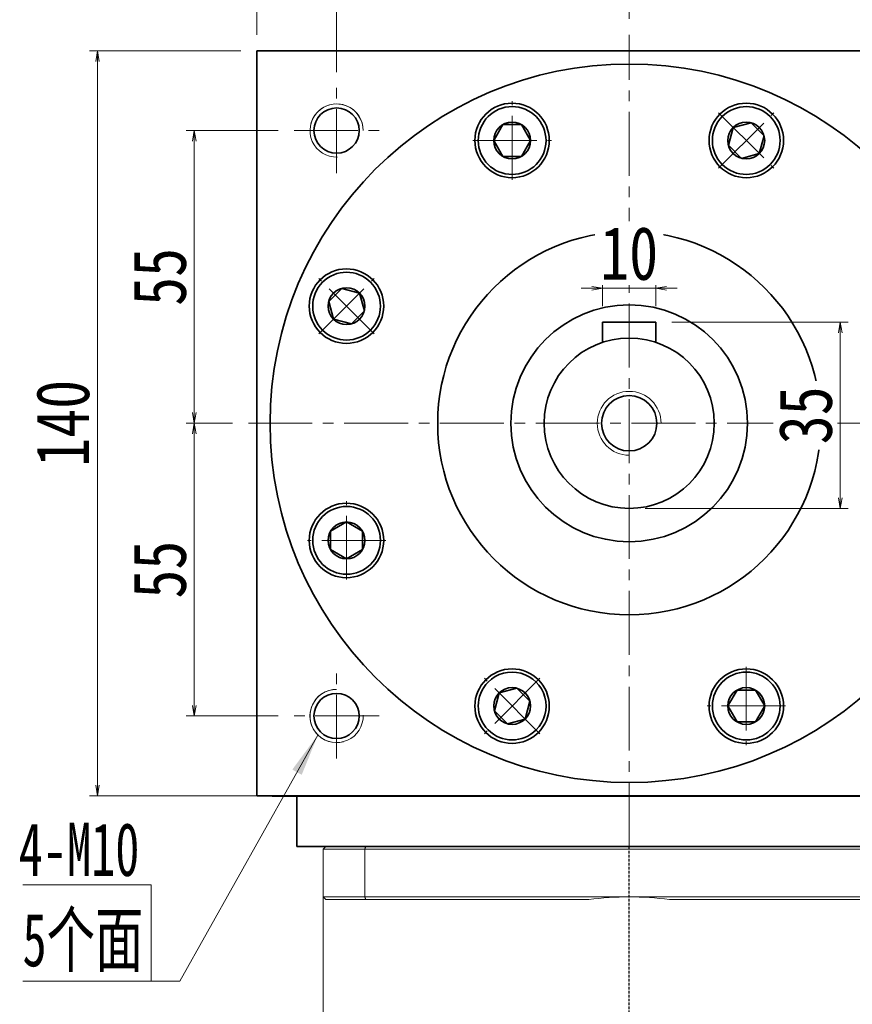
# Model space of a CAD drawing. Header units: millimetres. Extents: x -40 to 968, y -23 to 670.
# Tile 7 of 9: x 515 to 672, y 387 to 572. Entities that reach past the tile are written whole.
import ezdxf

# ---------------------------------------------------------------- set-up
doc = ezdxf.new("R2010")
doc.units = ezdxf.units.MM
doc.set_wipeout_variables(frame=1)
doc.linetypes.add('DASHED', pattern=[0.75, 0.5, -0.25])
doc.linetypes.add('点画线', pattern=[18, 12, -2, 2, -2])
for name, color, linetype, lineweight in [('EB0', 7, 'Continuous', 35), ('中心线层', 1, '点画线', 18), ('尺寸线层', 3, 'Continuous', 18), ('粗实线', 7, 'Continuous', 40), ('粗实线层', 7, 'Continuous', 35)]:
    doc.layers.add(name, color=color, linetype=linetype, lineweight=lineweight)
doc.styles.add('宋体', font='SimSun.ttf', dxfattribs={"width": 0.8})
doc.styles.add('标准', font='SimSun.ttf', dxfattribs={"width": 0.667})
doc.dimstyles.new('A水平标注$0', dxfattribs={"dimtxt": 3.5, "dimasz": 2, "dimexe": 1.5, "dimexo": 3, "dimgap": 1.1, "dimtad": 1, "dimtoh": 1, "dimdec": 4, "dimdsep": 46, "dimtxsty": '宋体', "dimblk": 'OPEN', "dimcen": 3, "dimclrd": 3, "dimclre": 3, "dimclrt": 6, "dimadec": 0, "dimazin": 0, "dimtm": 1e-09, "dimtfac": 1, "dimtdec": 4, "dimtix": 1, "dimtmove": 0, "dimatfit": 3, "dimldrblk": 'OPEN', "dimfxl": 0, "dimlwd": 13, "dimlwe": 13, "dimarcsym": 0})

# ---------------------------------------------------------------- blocks, each defined once
blk = doc.blocks.new('_Open')
at = {"color": 0, "linetype": 'ByBlock', "lineweight": -2}
for p, q in [((-1, 0.167), (0, 0)), ((-1, -0.167), (0, 0)), ((0, 0), (-1, 0))]:
    blk.add_line(p, q, dxfattribs=at)
blk = doc.blocks.new('*D21')
at = {"layer": 'Defpoints', "color": 0, "transparency": 16777216}
for p in [(699.8, 598.68), (559.8, 566.48), (699.8, 566.48)]:
    blk.add_point(p, dxfattribs=at)
at = {"layer": '尺寸线层', "color": 3, "lineweight": 13, "transparency": 16777216}
for p, q in [((559.8, 569.48), (559.8, 600.18)), ((699.8, 569.48), (699.8, 600.18)), ((561.8, 598.68), (697.8, 598.68))]:
    blk.add_line(p, q, dxfattribs=at)
at = {"layer": '尺寸线层', "color": 3, "lineweight": 13, "transparency": 16777216, "xscale": 2, "yscale": 2, "zscale": 2, "rotation": 180}
blk.add_blockref('_Open', (559.8, 598.68), dxfattribs=at)
at = {"layer": '尺寸线层', "color": 3, "lineweight": 13, "transparency": 16777216, "xscale": 2, "yscale": 2, "zscale": 2}
blk.add_blockref('_Open', (699.8, 598.68), dxfattribs=at)
at = {"layer": '尺寸线层', "color": 6, "transparency": 16777216, "insert": (629.8, 605.18), "char_height": 10, "attachment_point": 5, "style": '宋体', "bg_fill": 3, "box_fill_scale": 1.1, "bg_fill_color": 256, "bg_fill_true_color": 13158600, "bg_fill_transparency": 0}
blk.add_mtext('140', dxfattribs=at)
blk = doc.blocks.new('*D22')
at = {"layer": 'Defpoints', "color": 0, "transparency": 16777216}
for p in [(574.8, 578.99), (629.8, 569.48), (574.8, 559.48)]:
    blk.add_point(p, dxfattribs=at)
at = {"layer": '尺寸线层', "color": 3, "lineweight": 13, "transparency": 16777216}
for p, q in [((574.8, 562.48), (574.8, 580.49)), ((629.8, 572.48), (629.8, 580.49)), ((627.8, 578.99), (576.8, 578.99))]:
    blk.add_line(p, q, dxfattribs=at)
at = {"layer": '尺寸线层', "color": 3, "lineweight": 13, "transparency": 16777216, "xscale": 2, "yscale": 2, "zscale": 2, "rotation": 180}
blk.add_blockref('_Open', (574.8, 578.99), dxfattribs=at)
at = {"layer": '尺寸线层', "color": 3, "lineweight": 13, "transparency": 16777216, "xscale": 2, "yscale": 2, "zscale": 2}
blk.add_blockref('_Open', (629.8, 578.99), dxfattribs=at)
at = {"layer": '尺寸线层', "color": 6, "transparency": 16777216, "insert": (602.3, 585.49), "char_height": 10, "attachment_point": 5, "style": '宋体', "bg_fill": 3, "box_fill_scale": 1.1, "bg_fill_color": 256, "bg_fill_true_color": 13158600, "bg_fill_transparency": 0}
blk.add_mtext('55', dxfattribs=at)
blk = doc.blocks.new('*D23')
at = {"layer": 'Defpoints', "color": 0, "transparency": 16777216}
for p in [(684.8, 578.99), (629.8, 569.48), (684.8, 559.48)]:
    blk.add_point(p, dxfattribs=at)
at = {"layer": '尺寸线层', "color": 3, "lineweight": 13, "transparency": 16777216}
for p, q in [((629.8, 572.48), (629.8, 580.49)), ((684.8, 562.48), (684.8, 580.49)), ((631.8, 578.99), (682.8, 578.99))]:
    blk.add_line(p, q, dxfattribs=at)
at = {"layer": '尺寸线层', "color": 3, "lineweight": 13, "transparency": 16777216, "xscale": 2, "yscale": 2, "zscale": 2, "rotation": 180}
blk.add_blockref('_Open', (629.8, 578.99), dxfattribs=at)
at = {"layer": '尺寸线层', "color": 3, "lineweight": 13, "transparency": 16777216, "xscale": 2, "yscale": 2, "zscale": 2}
blk.add_blockref('_Open', (684.8, 578.99), dxfattribs=at)
at = {"layer": '尺寸线层', "color": 6, "transparency": 16777216, "insert": (657.3, 585.49), "char_height": 10, "attachment_point": 5, "style": '宋体', "bg_fill": 3, "box_fill_scale": 1.1, "bg_fill_color": 256, "bg_fill_true_color": 13158600, "bg_fill_transparency": 0}
blk.add_mtext('55', dxfattribs=at)
blk = doc.blocks.new('*D24')
at = {"layer": 'Defpoints', "color": 0, "transparency": 16777216}
for p in [(548.06, 551.48), (566.8, 551.48), (558.24, 496.48)]:
    blk.add_point(p, dxfattribs=at)
at = {"layer": '尺寸线层', "color": 3, "lineweight": 13, "transparency": 16777216}
for p, q in [((563.8, 551.48), (546.56, 551.48)), ((548.06, 498.48), (548.06, 549.48)), ((555.24, 496.48), (546.56, 496.48))]:
    blk.add_line(p, q, dxfattribs=at)
at = {"layer": '尺寸线层', "color": 3, "lineweight": 13, "transparency": 16777216, "xscale": 2, "yscale": 2, "zscale": 2}
for p, rotation in [((548.06, 551.48), 90), ((548.06, 496.48), 270)]:
    blk.add_blockref('_Open', p, dxfattribs=dict(at, rotation=rotation))
at = {"layer": '尺寸线层', "color": 6, "transparency": 16777216, "insert": (541.56, 523.98), "char_height": 10, "attachment_point": 5, "rotation": 90, "style": '宋体', "bg_fill": 3, "box_fill_scale": 1.1, "bg_fill_color": 256, "bg_fill_true_color": 13158600, "bg_fill_transparency": 0}
blk.add_mtext('55', dxfattribs=at)
blk = doc.blocks.new('*D25')
at = {"layer": 'Defpoints', "color": 0, "transparency": 16777216}
for p in [(558.24, 496.48), (548.06, 441.48), (566.8, 441.48)]:
    blk.add_point(p, dxfattribs=at)
at = {"layer": '尺寸线层', "color": 3, "lineweight": 13, "transparency": 16777216}
for p, q in [((555.24, 496.48), (546.56, 496.48)), ((548.06, 494.48), (548.06, 443.48)), ((563.8, 441.48), (546.56, 441.48))]:
    blk.add_line(p, q, dxfattribs=at)
at = {"layer": '尺寸线层', "color": 3, "lineweight": 13, "transparency": 16777216, "xscale": 2, "yscale": 2, "zscale": 2}
for p, rotation in [((548.06, 496.48), 90), ((548.06, 441.48), 270)]:
    blk.add_blockref('_Open', p, dxfattribs=dict(at, rotation=rotation))
at = {"layer": '尺寸线层', "color": 6, "transparency": 16777216, "insert": (541.56, 468.98), "char_height": 10, "attachment_point": 5, "rotation": 90, "style": '宋体', "bg_fill": 3, "box_fill_scale": 1.1, "bg_fill_color": 256, "bg_fill_true_color": 13158600, "bg_fill_transparency": 0}
blk.add_mtext('55', dxfattribs=at)
blk = doc.blocks.new('*D26')
at = {"layer": 'Defpoints', "color": 0, "transparency": 16777216}
for p in [(559.8, 566.48), (529.87, 426.48), (562.67, 426.48)]:
    blk.add_point(p, dxfattribs=at)
at = {"layer": '尺寸线层', "color": 3, "lineweight": 13, "transparency": 16777216}
for p, q in [((556.8, 566.48), (528.37, 566.48)), ((529.87, 564.48), (529.87, 428.48)), ((559.67, 426.48), (528.37, 426.48))]:
    blk.add_line(p, q, dxfattribs=at)
at = {"layer": '尺寸线层', "color": 3, "lineweight": 13, "transparency": 16777216, "xscale": 2, "yscale": 2, "zscale": 2}
for p, rotation in [((529.87, 566.48), 90), ((529.87, 426.48), 270)]:
    blk.add_blockref('_Open', p, dxfattribs=dict(at, rotation=rotation))
at = {"layer": '尺寸线层', "color": 6, "transparency": 16777216, "insert": (523.37, 496.48), "char_height": 10, "attachment_point": 5, "rotation": 90, "style": '宋体', "bg_fill": 3, "box_fill_scale": 1.1, "bg_fill_color": 256, "bg_fill_true_color": 13158600, "bg_fill_transparency": 0}
blk.add_mtext('140', dxfattribs=at)
blk = doc.blocks.new('*X5')
at = {"layer": '中心线层', "linetype": '点画线', "lineweight": 18}
for p, q in [((0, -7.37), (0, 7.37)), ((-7.37, 0), (7.37, 0))]:
    blk.add_line(p, q, dxfattribs=at)
at = {"layer": '粗实线层'}
for p, q in [((-3.46, 0), (-1.73, 3)), ((-1.73, 3), (1.73, 3)), ((3.46, 0), (1.73, 3)), ((3.46, 0), (1.73, 3)), ((-3.46, 0), (-1.73, -3)), ((3.46, 0), (1.73, -3)), ((-1.73, -3), (1.73, -3))]:
    blk.add_line(p, q, dxfattribs=at)
blk.add_circle((0, 0), 3.46, dxfattribs=at)
for start, end in [(0, 180), (180, 360)]:
    blk.add_arc((0, 0), 6.37, start, end, dxfattribs=at)
blk = doc.blocks.new('*D32')
at = {"layer": 'Defpoints', "color": 0, "transparency": 16777216}
for p in [(634.8, 515.48), (629.8, 480.48), (669.48, 480.48)]:
    blk.add_point(p, dxfattribs=at)
at = {"layer": '尺寸线层', "color": 3, "lineweight": 13, "transparency": 16777216}
for p, q in [((637.8, 515.48), (670.98, 515.48)), ((669.48, 513.48), (669.48, 482.48)), ((632.8, 480.48), (670.98, 480.48))]:
    blk.add_line(p, q, dxfattribs=at)
at = {"layer": '尺寸线层', "color": 3, "lineweight": 13, "transparency": 16777216, "xscale": 2, "yscale": 2, "zscale": 2}
for p, rotation in [((669.48, 515.48), 90), ((669.48, 480.48), 270)]:
    blk.add_blockref('_Open', p, dxfattribs=dict(at, rotation=rotation))
at = {"layer": '尺寸线层', "color": 6, "transparency": 16777216, "insert": (662.98, 497.98), "char_height": 10, "attachment_point": 5, "rotation": 90, "style": '宋体', "bg_fill": 3, "box_fill_scale": 1.1, "bg_fill_color": 256, "bg_fill_true_color": 13158600, "bg_fill_transparency": 0}
blk.add_mtext('35', dxfattribs=at)
blk = doc.blocks.new('*D33')
at = {"layer": 'Defpoints', "color": 0, "transparency": 16777216}
for p in [(624.8, 521.85), (624.8, 515.48), (634.8, 515.48)]:
    blk.add_point(p, dxfattribs=at)
at = {"layer": '尺寸线层', "color": 3, "lineweight": 13, "transparency": 16777216}
for p, q in [((622.8, 521.85), (620.8, 521.85)), ((624.8, 518.48), (624.8, 523.35)), ((634.8, 521.85), (624.8, 521.85)), ((634.8, 518.48), (634.8, 523.35)), ((636.8, 521.85), (638.8, 521.85))]:
    blk.add_line(p, q, dxfattribs=at)
at = {"layer": '尺寸线层', "color": 3, "lineweight": 13, "transparency": 16777216, "xscale": 2, "yscale": 2, "zscale": 2}
blk.add_blockref('_Open', (624.8, 521.85), dxfattribs=at)
at = {"layer": '尺寸线层', "color": 3, "lineweight": 13, "transparency": 16777216, "xscale": 2, "yscale": 2, "zscale": 2, "rotation": 180}
blk.add_blockref('_Open', (634.8, 521.85), dxfattribs=at)
at = {"layer": '尺寸线层', "color": 6, "transparency": 16777216, "insert": (629.8, 528.35), "char_height": 10, "attachment_point": 5, "style": '宋体', "bg_fill": 3, "box_fill_scale": 1.1, "bg_fill_color": 256, "bg_fill_true_color": 13158600, "bg_fill_transparency": 0}
blk.add_mtext('10', dxfattribs=at)

msp = doc.modelspace()

# ---------------------------------------------------------------- hatches: boundary and pattern name
at = {"layer": '尺寸线层', "linetype": 'Continuous'}
msp.add_hatch(color=0, dxfattribs=at).paths.add_polyline_path([(571.3288, 437.98879), (568.25234, 430.42766), (566.48581, 431.41759)], flags=0)

# ---------------------------------------------------------------- linework, layer by layer
at = {"color": 7, "linetype": 'Continuous', "lineweight": 15}
for p, q in [((572.3045, 416.47957), (580.10792, 416.47957)), ((572.3045, 416.47957), (572.3045, 407.47957)), ((580.2944, 416.97957), (572.8045, 416.97957)), ((580.10792, 416.47957), (679.50108, 416.47957)), ((580.10792, 407.47957), (580.10792, 416.47957)), ((679.3146, 416.97957), (580.2944, 416.97957)), ((580.10792, 407.47957), (572.3045, 407.47957)), ((629.8045, 407.47957), (580.10792, 407.47957)), ((679.50108, 407.47957), (629.8045, 407.47957)), ((572.8045, 406.97957), (580.2944, 406.97957)), ((580.2944, 406.97957), (622.23813, 406.97957)), ((637.37087, 406.97957), (679.3146, 406.97957))]:
    msp.add_line(p, q, dxfattribs=at)
at = {"color": 1, "linetype": 'DASHED'}
msp.add_line((629.8045, 243.11565), (629.8045, 416.97957), dxfattribs=at)
at = {"color": 7, "linetype": 'Continuous', "lineweight": 0}
for centre, start, end in [((574.8045, 551.47957), 0, 195), ((574.8045, 441.47957), 90, 285)]:
    msp.add_arc(centre, 5, start, end, dxfattribs=at)
at = {"color": 7, "linetype": 'Continuous', "lineweight": 15}
for start, end in [(90, 97.5614297), (82.4385703, 90)]:
    msp.add_arc((629.8045, 349.97957), 57.5, start, end, dxfattribs=at)
for points in [[(572.3045, 416.47957), (572.8045, 416.97957)], [(580.10792, 416.47957), (580.2944, 416.97957)], [(572.3045, 373.47957), (572.3045, 407.47957)], [(572.3045, 407.47957), (572.8045, 406.97957)], [(580.10792, 407.47957), (580.2944, 406.97957)]]:
    msp.add_open_spline(points, degree=1, dxfattribs=at)
at = {"layer": 'EB0'}
msp.add_line((692.3045, 416.97957), (567.3045, 416.97957), dxfattribs=at)
at = {"layer": '中心线层'}
for p, q in [((629.8045, 416.97957), (629.8045, 569.47957)), ((574.8045, 543.47957), (574.8045, 559.47957)), ((566.8045, 551.47957), (582.8045, 551.47957)), ((558.2385, 496.47957), (698.5545, 496.47957)), ((574.8045, 433.47957), (574.8045, 449.47957)), ((582.8045, 441.47957), (566.8045, 441.47957))]:
    msp.add_line(p, q, dxfattribs=at)
at = {"layer": '尺寸线层', "color": 0, "linetype": 'Continuous'}
msp.add_line((571.3288, 437.98879), (545.35972, 391.64672), dxfattribs=at)
at = {"layer": '尺寸线层', "color": 0}
for p, q in [((539.95972, 409.74752), (515.82368, 409.74752)), ((539.95972, 391.64672), (539.95972, 409.74752)), ((539.95972, 391.64672), (515.82368, 391.64672)), ((545.35972, 391.64672), (539.95972, 391.64672))]:
    msp.add_line(p, q, dxfattribs=at)
at = {"layer": '粗实线', "color": 0, "lineweight": 40}
msp.add_line((562.6725, 426.47957), (691.3045, 426.47957), dxfattribs=at)
at = {"layer": '粗实线层'}
for p, q in [((559.8045, 426.47957), (559.8045, 566.47957)), ((559.8045, 566.47957), (699.8045, 566.47957)), ((634.8045, 515.47957), (624.8045, 515.47957)), ((624.8045, 515.47957), (624.8045, 511.67825)), ((634.8045, 515.47957), (634.8045, 511.67825)), ((567.3045, 416.97957), (567.3045, 426.47957))]:
    msp.add_line(p, q, dxfattribs=at)
msp.add_lwpolyline([(699.8045, 426.47957), (559.8045, 426.47957)], dxfattribs=at)
for centre, radius in [((574.8045, 551.47957), 4.25), ((607.79119, 549.6244), 7), ((651.81781, 549.6244), 7), ((629.8045, 496.47957), 36), ((576.65966, 518.49288), 7), ((629.8045, 496.47957), 22.25), ((629.8045, 496.47957), 16), ((576.65966, 474.46626), 7), ((607.79119, 443.33473), 7), ((651.81781, 443.33473), 7), ((574.8045, 441.47957), 4.25)]:
    msp.add_circle(centre, radius, dxfattribs=at)
at = {"layer": '粗实线层', "lineweight": 18}
for centre, start, end in [((574.8045, 551.47957), 0, 271.9231652), ((574.8045, 441.47957), 90, 1.9231652)]:
    msp.add_arc(centre, 5, start, end, dxfattribs=at)

# ---------------------------------------------------------------- texts
at = {"layer": '尺寸线层', "color": 0, "style": '标准', "width": 0.667}
for s, p in [('4-M10', (515.05349, 411.424)), ('5个面', (515.7658, 394.44326))]:
    msp.add_text(s, height=10, dxfattribs=at).set_placement(p)

# ---------------------------------------------------------------- next in the draw order: dimensions: what is measured, and where the dimension line sits
at = {"layer": '尺寸线层'}
dim = msp.add_linear_dim(base=(699.8045, 598.67557), p1=(559.8045, 566.47957), p2=(699.8045, 566.47957), dimstyle='A水平标注$0', override={"dimtxt": 10, "dimgap": 1.5, "dimdec": 1, "dimpost": '<>', "dimblk": 'Open', "dimtvp": 0.1, "dimtfill": 1, "dimtfillclr": 256}, dxfattribs=at)
dim.commit()
dim.dimension.update_dxf_attribs({"geometry": '*D21', "text_midpoint": (629.8045, 605.17557)})
dim = msp.add_linear_dim(base=(548.06027, 551.47957), p1=(558.2385, 496.47957), p2=(566.8045, 551.47957), angle=90, dimstyle='A水平标注$0', override={"dimtxt": 10, "dimgap": 1.5, "dimdec": 1, "dimpost": '<>', "dimblk": 'Open', "dimtvp": 0.1, "dimtfill": 1, "dimtfillclr": 256}, dxfattribs=at)
dim.commit()
dim.dimension.update_dxf_attribs({"geometry": '*D24', "text_midpoint": (541.56027, 523.97957)})

# ---------------------------------------------------------------- next in the draw order: wipeouts: each hides what was drawn before it
msp.add_wipeout([(614.1652, 549.60264), (614.16511, 549.63645), (614.16484, 549.67027), (614.16439, 549.70408), (614.16376, 549.73789), (614.16296, 549.77169), (614.16197, 549.80549), (614.1608, 549.83929), (614.15945, 549.87307), (614.15793, 549.90686), (614.15622, 549.94063), (614.15434, 549.97439), (614.15227, 550.00814), (614.15003, 550.04188), (614.1476, 550.07561), (614.145, 550.10932), (614.14222, 550.14302), (614.13926, 550.17671), (614.13612, 550.21038), (614.1328, 550.24403), (614.12931, 550.27766), (614.12563, 550.31127), (614.12178, 550.34487), (614.11774, 550.37844), (614.11353, 550.41199), (614.10914, 550.44552), (614.10458, 550.47903), (614.09983, 550.51251), (614.09491, 550.54596), (614.08981, 550.57939), (614.08453, 550.61279), (614.08453, 550.61279), (614.03007, 550.90722), (613.96182, 551.19877), (613.87994, 551.48678), (613.7846, 551.77063), (613.67602, 552.04968), (613.55443, 552.32331), (613.42011, 552.59092), (613.27336, 552.85192), (613.11449, 553.10572), (612.94386, 553.35178), (612.76184, 553.58953), (612.56885, 553.81847), (612.3653, 554.03807), (612.15165, 554.24786), (611.92837, 554.44737), (611.69596, 554.63616), (611.45492, 554.8138), (611.2058, 554.97992), (610.94914, 555.13413), (610.68551, 555.27611), (610.41549, 555.40553), (610.13969, 555.5221), (609.85871, 555.62558), (609.57317, 555.71572), (609.28371, 555.79234), (608.99097, 555.85526), (608.69559, 555.90435), (608.39823, 555.93948), (608.09955, 555.9606), (607.8002, 555.96764), (607.8002, 555.96764), (607.50086, 555.9606), (607.20217, 555.93948), (606.90481, 555.90435), (606.60943, 555.85526), (606.31669, 555.79234), (606.02723, 555.71572), (605.7417, 555.62558), (605.46072, 555.5221), (605.18491, 555.40553), (604.9149, 555.27611), (604.65127, 555.13413), (604.3946, 554.97992), (604.14548, 554.8138), (603.90444, 554.63616), (603.67203, 554.44737), (603.44875, 554.24786), (603.2351, 554.03807), (603.03155, 553.81847), (602.83856, 553.58953), (602.65655, 553.35178), (602.48592, 553.10572), (602.32705, 552.85192), (602.18029, 552.59092), (602.04597, 552.32331), (601.92438, 552.04968), (601.8158, 551.77063), (601.72046, 551.48678), (601.63858, 551.19877), (601.57033, 550.90722), (601.51587, 550.61279), (601.51587, 550.61279), (601.51059, 550.57939), (601.50549, 550.54596), (601.50057, 550.51251), (601.49582, 550.47903), (601.49126, 550.44552), (601.48687, 550.41199), (601.48266, 550.37844), (601.47863, 550.34487), (601.47477, 550.31127), (601.4711, 550.27766), (601.4676, 550.24403), (601.46428, 550.21038), (601.46114, 550.17671), (601.45818, 550.14302), (601.4554, 550.10932), (601.4528, 550.07561), (601.45037, 550.04188), (601.44813, 550.00814), (601.44607, 549.97439), (601.44418, 549.94063), (601.44248, 549.90686), (601.44095, 549.87307), (601.4396, 549.83929), (601.43843, 549.80549), (601.43745, 549.77169), (601.43664, 549.73789), (601.43601, 549.70408), (601.43556, 549.67027), (601.43529, 549.63645), (601.4352, 549.60264), (601.4352, 549.60264), (601.44392, 549.26952), (601.47007, 548.93732), (601.51356, 548.60693), (601.57429, 548.27928), (601.65208, 547.95526), (601.74673, 547.63575), (601.85796, 547.32163), (601.98548, 547.01376), (602.12894, 546.71299), (602.28795, 546.42014), (602.46206, 546.13601), (602.65081, 545.86139), (602.85367, 545.59701), (603.07008, 545.34362), (603.29947, 545.1019), (603.54118, 544.87252), (603.79458, 544.65611), (604.05895, 544.45325), (604.33357, 544.2645), (604.6177, 544.09039), (604.91055, 543.93138), (605.21132, 543.78792), (605.51919, 543.6604), (605.83331, 543.54916), (606.15282, 543.45452), (606.47684, 543.37673), (606.8045, 543.316), (607.13488, 543.27251), (607.46708, 543.24636), (607.8002, 543.23764), (607.8002, 543.23764), (608.13332, 543.24636), (608.46552, 543.27251), (608.79591, 543.316), (609.12356, 543.37673), (609.44758, 543.45452), (609.76709, 543.54916), (610.08121, 543.6604), (610.38908, 543.78792), (610.68985, 543.93138), (610.9827, 544.09039), (611.26683, 544.2645), (611.54145, 544.45325), (611.80583, 544.65611), (612.05922, 544.87252), (612.30094, 545.1019), (612.53032, 545.34362), (612.74673, 545.59701), (612.94959, 545.86139), (613.13834, 546.13601), (613.31245, 546.42014), (613.47146, 546.71299), (613.61492, 547.01376), (613.74244, 547.32163), (613.85368, 547.63575), (613.94832, 547.95526), (614.02611, 548.27928), (614.08684, 548.60693), (614.13033, 548.93732), (614.15648, 549.26952)]).dxf.layer = '粗实线层'

# ---------------------------------------------------------------- next in the draw order: block references
at = {"layer": '粗实线层'}
msp.add_blockref('*X5', (607.8002, 549.60264), dxfattribs=at)

# ---------------------------------------------------------------- next in the draw order: dimensions: what is measured, and where the dimension line sits
at = {"layer": '尺寸线层'}
dim = msp.add_linear_dim(base=(574.8045, 578.9863), p1=(629.8045, 569.47957), p2=(574.8045, 559.47957), dimstyle='A水平标注$0', override={"dimtxt": 10, "dimgap": 1.5, "dimdec": 1, "dimpost": '<>', "dimblk": 'Open', "dimtvp": 0.1, "dimtfill": 1, "dimtfillclr": 256}, dxfattribs=at)
dim.commit()
dim.dimension.update_dxf_attribs({"geometry": '*D22', "text_midpoint": (602.3045, 585.4863)})
dim = msp.add_linear_dim(base=(548.06027, 441.47957), p1=(558.2385, 496.47957), p2=(566.8045, 441.47957), angle=270, dimstyle='A水平标注$0', override={"dimtxt": 10, "dimgap": 1.5, "dimdec": 1, "dimpost": '<>', "dimblk": 'Open', "dimtvp": 0.1, "dimtfill": 1, "dimtfillclr": 256}, dxfattribs=at)
dim.commit()
dim.dimension.update_dxf_attribs({"geometry": '*D25', "text_midpoint": (541.56027, 468.97957)})

# ---------------------------------------------------------------- next in the draw order: dimensions: what is measured, and where the dimension line sits
dim = msp.add_linear_dim(base=(684.8045, 578.9863), p1=(629.8045, 569.47957), p2=(684.8045, 559.47957), dimstyle='A水平标注$0', override={"dimtxt": 10, "dimgap": 1.5, "dimdec": 1, "dimpost": '<>', "dimblk": 'Open', "dimtvp": 0.1, "dimtfill": 1, "dimtfillclr": 256}, dxfattribs=at)
dim.commit()
dim.dimension.update_dxf_attribs({"geometry": '*D23', "text_midpoint": (657.3045, 585.4863)})
dim = msp.add_linear_dim(base=(529.87045, 426.47957), p1=(559.8045, 566.47957), p2=(562.6725, 426.47957), angle=270, dimstyle='A水平标注$0', override={"dimtxt": 10, "dimgap": 1.5, "dimdec": 1, "dimpost": '<>', "dimblk": 'Open', "dimtvp": 0.1, "dimtfill": 1, "dimtfillclr": 256}, dxfattribs=at)
dim.commit()
dim.dimension.update_dxf_attribs({"geometry": '*D26', "text_midpoint": (523.37045, 496.47957)})

# ---------------------------------------------------------------- next in the draw order: linework, layer by layer
at = {"layer": '粗实线', "color": 0, "lineweight": 40}
msp.add_line((562.6725, 426.47957), (691.3045, 426.47957), dxfattribs=at)
at = {"layer": '粗实线层'}
msp.add_circle((629.8045, 496.47957), 67.5, dxfattribs=at)

# ---------------------------------------------------------------- next in the draw order: dimensions: what is measured, and where the dimension line sits
at = {"layer": '尺寸线层'}
dim = msp.add_linear_dim(base=(669.47607, 480.47957), p1=(634.8045, 515.47957), p2=(629.8045, 480.47957), angle=270, dimstyle='A水平标注$0', override={"dimtxt": 10, "dimgap": 1.5, "dimdec": 1, "dimpost": '<>', "dimblk": 'Open', "dimtvp": 0.1, "dimtfill": 1, "dimtfillclr": 256}, dxfattribs=at)
dim.commit()
dim.dimension.update_dxf_attribs({"geometry": '*D32', "text_midpoint": (662.97607, 497.97957)})

# ---------------------------------------------------------------- next in the draw order: wipeouts: each hides what was drawn before it
for points in [[(656.30953, 545.1019), (656.33338, 545.12588), (656.3571, 545.14998), (656.38069, 545.1742), (656.40415, 545.19856), (656.42748, 545.22303), (656.45068, 545.24763), (656.47375, 545.27235), (656.49669, 545.2972), (656.5195, 545.32216), (656.54217, 545.34725), (656.56471, 545.37245), (656.58712, 545.39778), (656.60939, 545.42322), (656.63153, 545.44879), (656.65353, 545.47447), (656.67539, 545.50026), (656.69711, 545.52617), (656.7187, 545.5522), (656.74015, 545.57834), (656.76146, 545.6046), (656.78263, 545.63097), (656.80366, 545.65745), (656.82455, 545.68404), (656.8453, 545.71074), (656.8659, 545.73755), (656.88636, 545.76447), (656.90668, 545.7915), (656.92686, 545.81864), (656.94689, 545.84588), (656.96677, 545.87323), (656.96677, 545.87323), (657.13646, 546.11994), (657.29436, 546.37435), (657.44011, 546.63591), (657.57341, 546.90403), (657.69394, 547.17813), (657.80146, 547.45759), (657.89571, 547.74179), (657.97649, 548.03012), (658.04362, 548.32193), (658.09695, 548.61657), (658.13637, 548.91339), (658.16178, 549.21174), (658.17314, 549.51095), (658.17041, 549.81037), (658.1536, 550.10932), (658.12275, 550.40716), (658.07792, 550.70321), (658.01923, 550.99683), (657.94679, 551.28736), (657.86076, 551.57417), (657.76134, 551.85661), (657.64875, 552.13406), (657.52324, 552.40592), (657.38508, 552.67156), (657.23458, 552.93042), (657.07207, 553.18191), (656.89791, 553.42548), (656.71249, 553.66059), (656.51622, 553.88672), (656.30953, 554.10337), (656.30953, 554.10337), (656.09288, 554.31006), (655.86675, 554.50633), (655.63164, 554.69175), (655.38807, 554.86591), (655.13658, 555.02842), (654.87772, 555.17892), (654.61207, 555.31708), (654.34022, 555.4426), (654.06277, 555.55519), (653.78033, 555.65461), (653.49352, 555.74063), (653.20299, 555.81307), (652.90937, 555.87177), (652.61331, 555.91659), (652.31548, 555.94744), (652.01652, 555.96425), (651.71711, 555.96698), (651.41789, 555.95562), (651.11955, 555.93021), (650.82272, 555.89079), (650.52808, 555.83746), (650.23628, 555.77033), (649.94795, 555.68955), (649.66374, 555.5953), (649.38428, 555.48779), (649.11019, 555.36725), (648.84206, 555.23396), (648.58051, 555.0882), (648.32609, 554.9303), (648.07939, 554.76062), (648.07939, 554.76062), (648.05204, 554.74073), (648.02479, 554.7207), (647.99766, 554.70053), (647.97063, 554.68021), (647.94371, 554.65974), (647.9169, 554.63914), (647.89019, 554.61839), (647.8636, 554.5975), (647.83712, 554.57647), (647.81075, 554.5553), (647.7845, 554.53399), (647.75836, 554.51255), (647.73233, 554.49096), (647.70642, 554.46923), (647.68062, 554.44737), (647.65494, 554.42537), (647.62938, 554.40323), (647.60394, 554.38096), (647.57861, 554.35856), (647.5534, 554.33602), (647.52832, 554.31334), (647.50335, 554.29054), (647.47851, 554.2676), (647.45379, 554.24453), (647.42919, 554.22132), (647.40471, 554.19799), (647.38036, 554.17453), (647.35614, 554.15094), (647.33203, 554.12722), (647.30806, 554.10337), (647.30806, 554.10337), (647.07868, 553.86166), (646.86226, 553.60826), (646.6594, 553.34389), (646.47066, 553.06927), (646.29654, 552.78514), (646.13754, 552.49229), (645.99408, 552.19152), (645.86656, 551.88365), (645.75532, 551.56953), (645.66068, 551.25002), (645.58289, 550.926), (645.52216, 550.59834), (645.47866, 550.26796), (645.45252, 549.93576), (645.4438, 549.60264), (645.45252, 549.26952), (645.47866, 548.93732), (645.52216, 548.60693), (645.58289, 548.27928), (645.66068, 547.95526), (645.75532, 547.63575), (645.86656, 547.32163), (645.99408, 547.01376), (646.13754, 546.71299), (646.29654, 546.42014), (646.47066, 546.13601), (646.6594, 545.86139), (646.86226, 545.59701), (647.07868, 545.34362), (647.30806, 545.1019), (647.30806, 545.1019), (647.54978, 544.87252), (647.80317, 544.65611), (648.06754, 544.45325), (648.34217, 544.2645), (648.6263, 544.09039), (648.91915, 543.93138), (649.21992, 543.78792), (649.52778, 543.6604), (649.8419, 543.54916), (650.16141, 543.45452), (650.48544, 543.37673), (650.81309, 543.316), (651.14347, 543.27251), (651.47568, 543.24636), (651.8088, 543.23764), (652.14191, 543.24636), (652.47412, 543.27251), (652.8045, 543.316), (653.13215, 543.37673), (653.45618, 543.45452), (653.77569, 543.54916), (654.08981, 543.6604), (654.39767, 543.78792), (654.69845, 543.93138), (654.9913, 544.09039), (655.27542, 544.2645), (655.55005, 544.45325), (655.81442, 544.65611), (656.06781, 544.87252)], [(581.18216, 522.9846), (581.15819, 523.00845), (581.13409, 523.03216), (581.10986, 523.05576), (581.08551, 523.07922), (581.06103, 523.10255), (581.03643, 523.12575), (581.01171, 523.14882), (580.98687, 523.17176), (580.9619, 523.19457), (580.93682, 523.21724), (580.91161, 523.23978), (580.88628, 523.26219), (580.86084, 523.28446), (580.83528, 523.30659), (580.8096, 523.32859), (580.7838, 523.35046), (580.75789, 523.37218), (580.73186, 523.39377), (580.70572, 523.41522), (580.67947, 523.43653), (580.6531, 523.4577), (580.62662, 523.47873), (580.60003, 523.49962), (580.57333, 523.52036), (580.54651, 523.54097), (580.51959, 523.56143), (580.49256, 523.58175), (580.46543, 523.60192), (580.43818, 523.62196), (580.41083, 523.64184), (580.41083, 523.64184), (580.16413, 523.81153), (579.90972, 523.96942), (579.64816, 524.11518), (579.38003, 524.24847), (579.10594, 524.36901), (578.82648, 524.47652), (578.54227, 524.57077), (578.25394, 524.65155), (577.96214, 524.71868), (577.6675, 524.77202), (577.37068, 524.81143), (577.07233, 524.83685), (576.77311, 524.8482), (576.4737, 524.84547), (576.17474, 524.82866), (575.87691, 524.79781), (575.58085, 524.75299), (575.28723, 524.69429), (574.9967, 524.62185), (574.7099, 524.53583), (574.42745, 524.43641), (574.15, 524.32382), (573.87815, 524.19831), (573.6125, 524.06015), (573.35364, 523.90964), (573.10215, 523.74713), (572.85858, 523.57298), (572.62347, 523.38756), (572.39734, 523.19129), (572.18069, 522.9846), (572.18069, 522.9846), (571.974, 522.76795), (571.77773, 522.54182), (571.59231, 522.30671), (571.41815, 522.06314), (571.25564, 521.81165), (571.10514, 521.55279), (570.96698, 521.28714), (570.84147, 521.01529), (570.72888, 520.73784), (570.62946, 520.45539), (570.54343, 520.16859), (570.47099, 519.87805), (570.4123, 519.58444), (570.36747, 519.28838), (570.33662, 518.99055), (570.31982, 518.69159), (570.31709, 518.39217), (570.32844, 518.09296), (570.35385, 517.79461), (570.39327, 517.49779), (570.4466, 517.20315), (570.51373, 516.91134), (570.59451, 516.62302), (570.68877, 516.33881), (570.79628, 516.05935), (570.91681, 515.78525), (571.05011, 515.51713), (571.19587, 515.25557), (571.35376, 515.00116), (571.52345, 514.75445), (571.52345, 514.75445), (571.54333, 514.7271), (571.56336, 514.69986), (571.58354, 514.67272), (571.60386, 514.6457), (571.62432, 514.61877), (571.64492, 514.59196), (571.66567, 514.56526), (571.68656, 514.53867), (571.70759, 514.51219), (571.72876, 514.48582), (571.75007, 514.45957), (571.77152, 514.43343), (571.79311, 514.4074), (571.81483, 514.38149), (571.83669, 514.35569), (571.85869, 514.33001), (571.88083, 514.30445), (571.9031, 514.279), (571.92551, 514.25368), (571.94805, 514.22847), (571.97072, 514.20339), (571.99353, 514.17842), (572.01647, 514.15358), (572.03954, 514.12885), (572.06274, 514.10426), (572.08607, 514.07978), (572.10953, 514.05543), (572.13312, 514.0312), (572.15684, 514.0071), (572.18069, 513.98313), (572.18069, 513.98313), (572.42241, 513.75375), (572.6758, 513.53733), (572.94017, 513.33447), (573.2148, 513.14573), (573.49893, 512.97161), (573.79178, 512.81261), (574.09255, 512.66915), (574.40041, 512.54162), (574.71453, 512.43039), (575.03404, 512.33575), (575.35807, 512.25795), (575.68572, 512.19723), (576.0161, 512.15373), (576.34831, 512.12759), (576.68143, 512.11886), (577.01454, 512.12759), (577.34675, 512.15373), (577.67713, 512.19723), (578.00478, 512.25795), (578.32881, 512.33575), (578.64832, 512.43039), (578.96244, 512.54162), (579.2703, 512.66915), (579.57107, 512.81261), (579.86393, 512.97161), (580.14805, 513.14573), (580.42268, 513.33447), (580.68705, 513.53733), (580.94044, 513.75375), (581.18216, 513.98313), (581.18216, 513.98313), (581.41154, 514.22485), (581.62796, 514.47824), (581.83082, 514.74261), (582.01956, 515.01724), (582.19368, 515.30136), (582.35268, 515.59421), (582.49614, 515.89498), (582.62366, 516.20285), (582.7349, 516.51697), (582.82954, 516.83648), (582.90733, 517.16051), (582.96806, 517.48816), (583.01156, 517.81854), (583.0377, 518.15075), (583.04643, 518.48386), (583.0377, 518.81698), (583.01156, 519.14919), (582.96806, 519.47957), (582.90733, 519.80722), (582.82954, 520.13125), (582.7349, 520.45076), (582.62366, 520.76488), (582.49614, 521.07274), (582.35268, 521.37351), (582.19368, 521.66636), (582.01956, 521.95049), (581.83082, 522.22512), (581.62796, 522.48949), (581.41154, 522.74288)], [(576.68143, 480.84027), (576.64761, 480.84018), (576.6138, 480.83991), (576.57999, 480.83946), (576.54618, 480.83883), (576.51237, 480.83802), (576.47857, 480.83704), (576.44478, 480.83587), (576.41099, 480.83452), (576.37721, 480.83299), (576.34344, 480.83129), (576.30968, 480.8294), (576.27592, 480.82734), (576.24218, 480.82509), (576.20846, 480.82267), (576.17474, 480.82007), (576.14104, 480.81729), (576.10736, 480.81433), (576.07369, 480.81119), (576.04004, 480.80787), (576.0064, 480.80437), (575.97279, 480.8007), (575.9392, 480.79684), (575.90562, 480.79281), (575.87207, 480.7886), (575.83854, 480.78421), (575.80504, 480.77965), (575.77156, 480.7749), (575.7381, 480.76998), (575.70468, 480.76488), (575.67128, 480.7596), (575.67128, 480.7596), (575.37684, 480.70514), (575.08529, 480.63689), (574.79728, 480.55501), (574.51343, 480.45967), (574.23439, 480.35109), (573.96076, 480.2295), (573.69315, 480.09518), (573.43215, 479.94842), (573.17834, 479.78955), (572.93229, 479.61892), (572.69453, 479.43691), (572.4656, 479.24392), (572.24599, 479.04037), (572.0362, 478.82672), (571.83669, 478.60344), (571.64791, 478.37103), (571.47026, 478.12999), (571.30415, 477.88086), (571.14993, 477.6242), (571.00796, 477.36057), (570.87854, 477.09056), (570.76196, 476.81475), (570.65849, 476.53377), (570.56834, 476.24824), (570.49172, 475.95878), (570.4288, 475.66604), (570.37972, 475.37066), (570.34458, 475.0733), (570.32347, 474.77461), (570.31643, 474.47527), (570.31643, 474.47527), (570.32347, 474.17592), (570.34458, 473.87724), (570.37972, 473.57988), (570.4288, 473.2845), (570.49172, 472.99176), (570.56834, 472.7023), (570.65849, 472.41676), (570.76196, 472.13578), (570.87854, 471.85998), (571.00796, 471.58996), (571.14993, 471.32633), (571.30415, 471.06967), (571.47026, 470.82055), (571.64791, 470.57951), (571.83669, 470.3471), (572.0362, 470.12382), (572.24599, 469.91017), (572.4656, 469.70662), (572.69453, 469.51363), (572.93229, 469.33161), (573.17834, 469.16098), (573.43215, 469.00211), (573.69315, 468.85536), (573.96076, 468.72104), (574.23439, 468.59945), (574.51343, 468.49087), (574.79728, 468.39553), (575.08529, 468.31365), (575.37684, 468.2454), (575.67128, 468.19094), (575.67128, 468.19094), (575.70468, 468.18566), (575.7381, 468.18056), (575.77156, 468.17564), (575.80504, 468.17089), (575.83854, 468.16632), (575.87207, 468.16194), (575.90562, 468.15773), (575.9392, 468.15369), (575.97279, 468.14984), (576.0064, 468.14616), (576.04004, 468.14267), (576.07369, 468.13935), (576.10736, 468.13621), (576.14104, 468.13325), (576.17474, 468.13047), (576.20846, 468.12787), (576.24218, 468.12544), (576.27592, 468.1232), (576.30968, 468.12113), (576.34344, 468.11925), (576.37721, 468.11754), (576.41099, 468.11602), (576.44478, 468.11467), (576.47857, 468.1135), (576.51237, 468.11251), (576.54618, 468.11171), (576.57999, 468.11108), (576.6138, 468.11063), (576.64761, 468.11036), (576.68143, 468.11027), (576.68143, 468.11027), (577.01454, 468.11899), (577.34675, 468.14514), (577.67713, 468.18863), (578.00478, 468.24936), (578.32881, 468.32715), (578.64832, 468.42179), (578.96244, 468.53303), (579.2703, 468.66055), (579.57107, 468.80401), (579.86393, 468.96302), (580.14805, 469.13713), (580.42268, 469.32588), (580.68705, 469.52873), (580.94044, 469.74515), (581.18216, 469.97453), (581.41154, 470.21625), (581.62796, 470.46964), (581.83082, 470.73402), (582.01956, 471.00864), (582.19368, 471.29277), (582.35268, 471.58562), (582.49614, 471.88639), (582.62366, 472.19426), (582.7349, 472.50838), (582.82954, 472.82789), (582.90733, 473.15191), (582.96806, 473.47956), (583.01156, 473.80995), (583.0377, 474.14215), (583.04643, 474.47527), (583.04643, 474.47527), (583.0377, 474.80839), (583.01156, 475.14059), (582.96806, 475.47097), (582.90733, 475.79863), (582.82954, 476.12265), (582.7349, 476.44216), (582.62366, 476.75628), (582.49614, 477.06415), (582.35268, 477.36492), (582.19368, 477.65777), (582.01956, 477.9419), (581.83082, 478.21652), (581.62796, 478.48089), (581.41154, 478.73429), (581.18216, 478.976), (580.94044, 479.20539), (580.68705, 479.4218), (580.42268, 479.62466), (580.14805, 479.81341), (579.86393, 479.98752), (579.57107, 480.14653), (579.2703, 480.28999), (578.96244, 480.41751), (578.64832, 480.52874), (578.32881, 480.62339), (578.00478, 480.70118), (577.67713, 480.76191), (577.34675, 480.8054), (577.01454, 480.83155)], [(603.29947, 447.85723), (603.27562, 447.83325), (603.2519, 447.80915), (603.22831, 447.78493), (603.20485, 447.76058), (603.18152, 447.7361), (603.15831, 447.7115), (603.13524, 447.68678), (603.1123, 447.66194), (603.0895, 447.63697), (603.06682, 447.61188), (603.04428, 447.58668), (603.02188, 447.56135), (602.99961, 447.53591), (602.97747, 447.51035), (602.95547, 447.48467), (602.93361, 447.45887), (602.91188, 447.43296), (602.89029, 447.40693), (602.86885, 447.38079), (602.84754, 447.35453), (602.82637, 447.32817), (602.80534, 447.30169), (602.78445, 447.2751), (602.7637, 447.24839), (602.7431, 447.22158), (602.72263, 447.19466), (602.70231, 447.16763), (602.68214, 447.1405), (602.66211, 447.11325), (602.64222, 447.0859), (602.64222, 447.0859), (602.47254, 446.8392), (602.31464, 446.58478), (602.16888, 446.32323), (602.03559, 446.0551), (601.91505, 445.78101), (601.80754, 445.50155), (601.71329, 445.21734), (601.63251, 444.92901), (601.56538, 444.63721), (601.51205, 444.34257), (601.47263, 444.04574), (601.44722, 443.7474), (601.43586, 443.44818), (601.43859, 443.14877), (601.4554, 442.84981), (601.48625, 442.55198), (601.53107, 442.25592), (601.58977, 441.9623), (601.66221, 441.67177), (601.74823, 441.38496), (601.84765, 441.10252), (601.96024, 440.82507), (602.08576, 440.55322), (602.22392, 440.28757), (602.37442, 440.02871), (602.53693, 439.77722), (602.71109, 439.53365), (602.89651, 439.29854), (603.09278, 439.07241), (603.29947, 438.85576), (603.29947, 438.85576), (603.51612, 438.64907), (603.74225, 438.4528), (603.97736, 438.26738), (604.22093, 438.09322), (604.47242, 437.93071), (604.73128, 437.78021), (604.99692, 437.64205), (605.26878, 437.51654), (605.54623, 437.40394), (605.82867, 437.30453), (606.11548, 437.2185), (606.40601, 437.14606), (606.69963, 437.08737), (606.99568, 437.04254), (607.29352, 437.01169), (607.59247, 436.99488), (607.89189, 436.99215), (608.1911, 437.00351), (608.48945, 437.02892), (608.78627, 437.06834), (609.08091, 437.12167), (609.37272, 437.1888), (609.66105, 437.26958), (609.94525, 437.36383), (610.22471, 437.47135), (610.49881, 437.59188), (610.76693, 437.72518), (611.02849, 437.87093), (611.2829, 438.02883), (611.52961, 438.19852), (611.52961, 438.19852), (611.55696, 438.2184), (611.5842, 438.23843), (611.61134, 438.25861), (611.63837, 438.27893), (611.66529, 438.29939), (611.6921, 438.31999), (611.7188, 438.34074), (611.74539, 438.36163), (611.77187, 438.38266), (611.79824, 438.40383), (611.8245, 438.42514), (611.85064, 438.44659), (611.87667, 438.46817), (611.90258, 438.4899), (611.92837, 438.51176), (611.95405, 438.53376), (611.97962, 438.5559), (612.00506, 438.57817), (612.03039, 438.60057), (612.05559, 438.62312), (612.08068, 438.64579), (612.10564, 438.6686), (612.13049, 438.69153), (612.15521, 438.71461), (612.17981, 438.73781), (612.20428, 438.76114), (612.22864, 438.7846), (612.25286, 438.80819), (612.27696, 438.83191), (612.30094, 438.85576), (612.30094, 438.85576), (612.53032, 439.09748), (612.74673, 439.35087), (612.94959, 439.61524), (613.13834, 439.88987), (613.31245, 440.17399), (613.47146, 440.46684), (613.61492, 440.76761), (613.74244, 441.07548), (613.85368, 441.3896), (613.94832, 441.70911), (614.02611, 442.03314), (614.08684, 442.36079), (614.13033, 442.69117), (614.15648, 443.02337), (614.1652, 443.35649), (614.15648, 443.68961), (614.13033, 444.02182), (614.08684, 444.3522), (614.02611, 444.67985), (613.94832, 445.00388), (613.85368, 445.32339), (613.74244, 445.63751), (613.61492, 445.94537), (613.47146, 446.24614), (613.31245, 446.53899), (613.13834, 446.82312), (612.94959, 447.09775), (612.74673, 447.36212), (612.53032, 447.61551), (612.30094, 447.85723), (612.30094, 447.85723), (612.05922, 448.08661), (611.80583, 448.30303), (611.54145, 448.50589), (611.26683, 448.69463), (610.9827, 448.86874), (610.68985, 449.02775), (610.38908, 449.17121), (610.08121, 449.29873), (609.76709, 449.40997), (609.44758, 449.50461), (609.12356, 449.5824), (608.79591, 449.64313), (608.46552, 449.68662), (608.13332, 449.71277), (607.8002, 449.72149), (607.46708, 449.71277), (607.13488, 449.68662), (606.8045, 449.64313), (606.47684, 449.5824), (606.15282, 449.50461), (605.83331, 449.40997), (605.51919, 449.29873), (605.21132, 449.17121), (604.91055, 449.02775), (604.6177, 448.86874), (604.33357, 448.69463), (604.05895, 448.50589), (603.79458, 448.30303), (603.54118, 448.08661)], [(645.4438, 443.35649), (645.44389, 443.32268), (645.44415, 443.28887), (645.4446, 443.25505), (645.44523, 443.22124), (645.44604, 443.18744), (645.44703, 443.15364), (645.4482, 443.11985), (645.44954, 443.08606), (645.45107, 443.05228), (645.45278, 443.01851), (645.45466, 442.98474), (645.45673, 442.95099), (645.45897, 442.91725), (645.46139, 442.88352), (645.46399, 442.84981), (645.46678, 442.81611), (645.46974, 442.78243), (645.47288, 442.74876), (645.47619, 442.71511), (645.47969, 442.68147), (645.48337, 442.64786), (645.48722, 442.61426), (645.49125, 442.58069), (645.49546, 442.54714), (645.49985, 442.51361), (645.50442, 442.48011), (645.50916, 442.44663), (645.51409, 442.41317), (645.51919, 442.37974), (645.52446, 442.34634), (645.52446, 442.34634), (645.57893, 442.05191), (645.64717, 441.76036), (645.72906, 441.47235), (645.8244, 441.1885), (645.93298, 440.90946), (646.05456, 440.63582), (646.18888, 440.36821), (646.33564, 440.10722), (646.49451, 439.85341), (646.66514, 439.60736), (646.84715, 439.3696), (647.04015, 439.14066), (647.24369, 438.92106), (647.45734, 438.71127), (647.68062, 438.51176), (647.91304, 438.32298), (648.15407, 438.14533), (648.4032, 437.97921), (648.65986, 437.825), (648.92349, 437.68302), (649.19351, 437.55361), (649.46931, 437.43703), (649.75029, 437.33356), (650.03583, 437.24341), (650.32529, 437.16679), (650.61803, 437.10387), (650.91341, 437.05479), (651.21077, 437.01965), (651.50945, 436.99854), (651.8088, 436.99149), (651.8088, 436.99149), (652.10814, 436.99854), (652.40682, 437.01965), (652.70418, 437.05479), (652.99956, 437.10387), (653.2923, 437.16679), (653.58176, 437.24341), (653.8673, 437.33356), (654.14828, 437.43703), (654.42408, 437.55361), (654.6941, 437.68302), (654.95773, 437.825), (655.21439, 437.97921), (655.46352, 438.14533), (655.70455, 438.32298), (655.93697, 438.51176), (656.16025, 438.71127), (656.3739, 438.92106), (656.57744, 439.14066), (656.77044, 439.3696), (656.95245, 439.60736), (657.12308, 439.85341), (657.28195, 440.10722), (657.42871, 440.36821), (657.56303, 440.63582), (657.68461, 440.90946), (657.7932, 441.1885), (657.88853, 441.47235), (657.97042, 441.76036), (658.03867, 442.05191), (658.09313, 442.34634), (658.09313, 442.34634), (658.0984, 442.37974), (658.10351, 442.41317), (658.10843, 442.44663), (658.11317, 442.48011), (658.11774, 442.51361), (658.12213, 442.54714), (658.12634, 442.58069), (658.13037, 442.61426), (658.13423, 442.64786), (658.1379, 442.68147), (658.1414, 442.71511), (658.14472, 442.74876), (658.14785, 442.78243), (658.15082, 442.81611), (658.1536, 442.84981), (658.1562, 442.88352), (658.15862, 442.91725), (658.16087, 442.95099), (658.16293, 442.98474), (658.16482, 443.01851), (658.16652, 443.05228), (658.16805, 443.08606), (658.16939, 443.11985), (658.17056, 443.15364), (658.17155, 443.18744), (658.17236, 443.22124), (658.17299, 443.25505), (658.17344, 443.28887), (658.17371, 443.32268), (658.1738, 443.35649), (658.1738, 443.35649), (658.16507, 443.68961), (658.13893, 444.02182), (658.09543, 444.3522), (658.03471, 444.67985), (657.95691, 445.00388), (657.86227, 445.32339), (657.75104, 445.63751), (657.62351, 445.94537), (657.48005, 446.24614), (657.32105, 446.53899), (657.14693, 446.82312), (656.95819, 447.09775), (656.75533, 447.36212), (656.53891, 447.61551), (656.30953, 447.85723), (656.06781, 448.08661), (655.81442, 448.30303), (655.55005, 448.50589), (655.27542, 448.69463), (654.9913, 448.86874), (654.69845, 449.02775), (654.39767, 449.17121), (654.08981, 449.29873), (653.77569, 449.40997), (653.45618, 449.50461), (653.13215, 449.5824), (652.8045, 449.64313), (652.47412, 449.68662), (652.14191, 449.71277), (651.8088, 449.72149), (651.8088, 449.72149), (651.47568, 449.71277), (651.14347, 449.68662), (650.81309, 449.64313), (650.48544, 449.5824), (650.16141, 449.50461), (649.8419, 449.40997), (649.52778, 449.29873), (649.21992, 449.17121), (648.91915, 449.02775), (648.6263, 448.86874), (648.34217, 448.69463), (648.06754, 448.50589), (647.80317, 448.30303), (647.54978, 448.08661), (647.30806, 447.85723), (647.07868, 447.61551), (646.86226, 447.36212), (646.6594, 447.09775), (646.47066, 446.82312), (646.29654, 446.53899), (646.13754, 446.24614), (645.99408, 445.94537), (645.86656, 445.63751), (645.75532, 445.32339), (645.66068, 445.00388), (645.58289, 444.67985), (645.52216, 444.3522), (645.47866, 444.02182), (645.45252, 443.68961)]]:
    msp.add_wipeout(points).dxf.layer = '粗实线层'

# ---------------------------------------------------------------- next in the draw order: linework, layer by layer
at = {"layer": '粗实线层'}
msp.add_circle((629.8045, 496.47957), 5.2, dxfattribs=at)
at = {"layer": '粗实线层', "lineweight": 18}
msp.add_arc((629.8045, 496.47957), 6, 0, 270, dxfattribs=at)

# ---------------------------------------------------------------- next in the draw order: block references
at = {"layer": '粗实线层'}
for p, rotation in [((651.8088, 549.60264), 315.0000000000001), ((576.68143, 518.48386), 45.00000000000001), ((576.68143, 474.47527), 90), ((607.8002, 443.35649), 135.0000000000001), ((651.8088, 443.35649), 180)]:
    msp.add_blockref('*X5', p, dxfattribs=dict(at, rotation=rotation))

# ---------------------------------------------------------------- next in the draw order: dimensions: what is measured, and where the dimension line sits
at = {"layer": '尺寸线层'}
dim = msp.add_linear_dim(base=(624.8045, 521.84838), p1=(634.8045, 515.47957), p2=(624.8045, 515.47957), dimstyle='A水平标注$0', override={"dimtxt": 10, "dimgap": 1.5, "dimdec": 1, "dimpost": '<>', "dimblk": 'Open', "dimtvp": 0.1, "dimtfill": 1, "dimtfillclr": 256}, dxfattribs=at)
dim.commit()
dim.dimension.update_dxf_attribs({"geometry": '*D33', "text_midpoint": (629.8045, 528.34838)})

doc.saveas('drawing.dxf')
